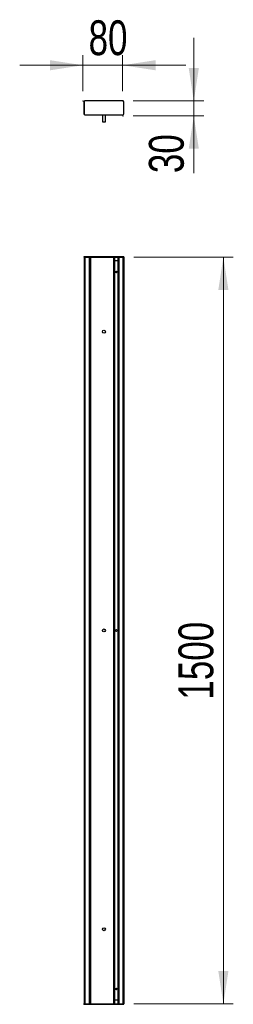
# Model space of a CAD drawing. Header units: millimetres. Extents: x 44.2 to 65.7, y 73.7 to 172.6.
import ezdxf

# ---------------------------------------------------------------- set-up
doc = ezdxf.new("R2010")
doc.units = ezdxf.units.MM
doc.header["$PDSIZE"] = -1
doc.styles.add('SLDTEXTSTYLE0', font='TXT', dxfattribs={"width": 0.75})
doc.dimstyles.new('SLDDIMSTYLE0', dxfattribs={"dimtxt": 3.5, "dimasz": 3.302, "dimexe": 0, "dimexo": 0.0625, "dimgap": 0.875, "dimtad": 1, "dimlfac": 20, "dimrnd": 1e-09, "dimzin": 12, "dimdsep": 46, "dimtxsty": 'SLDTEXTSTYLE0', "dimsah": 1, "dimcen": 0.09, "dimadec": 0, "dimazin": 3, "dimtfac": 1, "dimtmove": 0, "dimatfit": 0, "dimfxl": 0, "dimfrac": 2, "dimtolj": 1, "dimtzin": 12, "dimarcsym": 0})
doc.dimstyles.new('SLDDIMSTYLE1', dxfattribs={"dimtxt": 3.5, "dimasz": 3.302, "dimexe": 0, "dimexo": 0.0625, "dimgap": 0.875, "dimtad": 1, "dimlfac": 20, "dimrnd": 1e-09, "dimzin": 12, "dimdsep": 46, "dimtxsty": 'SLDTEXTSTYLE0', "dimsah": 1, "dimcen": 0.09, "dimadec": 0, "dimazin": 3, "dimtfac": 1, "dimtofl": 0, "dimtmove": 0, "dimatfit": 3, "dimfxl": 0, "dimfrac": 2, "dimtolj": 1, "dimtzin": 12, "dimarcsym": 0})

# ---------------------------------------------------------------- blocks, each defined once
blk = doc.blocks.new('_D')
at = {"color": 7, "linetype": 'Continuous', "lineweight": 18}
for p, q in [((50.597, 165.44), (50.597, 169.029)), ((54.597, 165.44), (54.597, 169.029)), ((50.597, 168.029), (44.247, 168.029)), ((50.597, 168.029), (54.597, 168.029)), ((54.597, 168.029), (60.947, 168.029))]:
    blk.add_line(p, q, dxfattribs=at)
for points in [[(50.597, 168.029), (47.295, 168.537), (47.295, 167.521)], [(54.597, 168.029), (57.899, 167.521), (57.899, 168.537)]]:
    blk.add_solid(points, dxfattribs=at)
at = {"color": 7, "linetype": 'Continuous', "lineweight": 18, "insert": (51.176, 172.541), "char_height": 3.5, "attachment_point": 1, "style": 'SLDTEXTSTYLE0'}
blk.add_mtext('80', dxfattribs=at)
blk = doc.blocks.new('_D_1')
at = {"color": 7, "linetype": 'Continuous', "lineweight": 18}
for p, q in [((61.745, 164.44), (61.745, 170.79)), ((55.642, 164.44), (62.745, 164.44)), ((61.745, 164.44), (61.745, 162.94)), ((55.642, 162.94), (62.745, 162.94)), ((61.745, 162.94), (61.745, 157.199))]:
    blk.add_line(p, q, dxfattribs=at)
for points in [[(61.745, 164.44), (62.253, 167.742), (61.237, 167.742)], [(61.745, 162.94), (61.237, 159.638), (62.253, 159.638)]]:
    blk.add_solid(points, dxfattribs=at)
at = {"color": 7, "linetype": 'Continuous', "lineweight": 18, "insert": (57.234, 157.199), "char_height": 3.5, "attachment_point": 1, "rotation": 90, "style": 'SLDTEXTSTYLE0'}
blk.add_mtext('30', dxfattribs=at)
blk = doc.blocks.new('_D_2')
at = {"color": 7, "linetype": 'Continuous', "lineweight": 18}
for p, q in [((55.714, 148.771), (65.717, 148.771)), ((64.717, 148.771), (64.717, 73.771)), ((55.714, 73.771), (65.717, 73.771))]:
    blk.add_line(p, q, dxfattribs=at)
for points in [[(64.717, 148.771), (64.209, 145.469), (65.225, 145.469)], [(64.717, 73.771), (65.225, 77.073), (64.209, 77.073)]]:
    blk.add_solid(points, dxfattribs=at)
at = {"color": 7, "linetype": 'Continuous', "lineweight": 18, "insert": (60.205, 104.331), "char_height": 3.5, "attachment_point": 1, "rotation": 90, "style": 'SLDTEXTSTYLE0'}
blk.add_mtext('1500', dxfattribs=at)

msp = doc.modelspace()

# ---------------------------------------------------------------- linework, layer by layer
at = {"color": 7, "linetype": 'Continuous', "lineweight": 25}
for p, q in [((50.70544, 164.36507), (50.70544, 163.14007)), ((50.71449, 164.35007), (50.71449, 163.18007)), ((50.71723, 164.36507), (50.71723, 163.14007)), ((54.64223, 164.44007), (50.79223, 164.44007)), ((54.71723, 163.14007), (54.71723, 164.36507)), ((50.79223, 163.06507), (54.64223, 163.06507)), ((52.56449, 163.06507), (52.56449, 162.33535)), ((52.56449, 162.33535), (52.66152, 162.33535)), ((52.66152, 162.33535), (52.86449, 162.33535)), ((52.86449, 162.33535), (52.86449, 163.06507)), ((50.71449, 148.77115), (50.71449, 73.77115)), ((50.71449, 148.77115), (50.71723, 148.77115)), ((50.71723, 148.77115), (50.71723, 148.81115)), ((50.71723, 148.81115), (50.79223, 148.81115)), ((50.71723, 148.77115), (50.79223, 148.77115)), ((50.79223, 148.77115), (50.79223, 148.81115)), ((50.79223, 148.81115), (54.64223, 148.81115)), ((50.79223, 148.77115), (54.64223, 148.77115)), ((50.80449, 148.77115), (50.80449, 73.77115)), ((51.22449, 148.77115), (51.22449, 73.77115)), ((51.31449, 73.77115), (51.31449, 148.77115)), ((51.40449, 73.77115), (51.40449, 148.77115)), ((53.72449, 73.77115), (53.72449, 148.77115)), ((53.81449, 73.77115), (53.81449, 148.77115)), ((54.11449, 148.39616), (53.81449, 148.39616)), ((54.11449, 148.77115), (54.11449, 73.77115)), ((54.20449, 148.77115), (54.20449, 73.77115)), ((54.62449, 148.77115), (54.62449, 73.77115)), ((54.64223, 148.77115), (54.64223, 148.81115)), ((54.64223, 148.81115), (54.71723, 148.81115)), ((54.64223, 148.77115), (54.71723, 148.77115)), ((54.71449, 148.77115), (54.71449, 73.77115)), ((54.71723, 148.77115), (54.71723, 148.81115)), ((54.05199, 147.27027), (54.05199, 147.27202)), ((53.87699, 75.27203), (53.87699, 75.27028)), ((50.70544, 73.73115), (50.70544, 73.77115)), ((50.70544, 73.77115), (50.78044, 73.77115)), ((50.70544, 73.73115), (50.78044, 73.73115)), ((50.78044, 73.73115), (50.78044, 73.77115)), ((50.78044, 73.77115), (54.63044, 73.77115)), ((50.78044, 73.73115), (54.63044, 73.73115)), ((54.11449, 74.14615), (53.81449, 74.14615)), ((54.63044, 73.73115), (54.63044, 73.77115)), ((54.63044, 73.77115), (54.70544, 73.77115)), ((54.63044, 73.73115), (54.70544, 73.73115)), ((54.70544, 73.73115), (54.70544, 73.77115)), ((54.70544, 73.77115), (54.71449, 73.77115))]:
    msp.add_line(p, q, dxfattribs=at)
at = {"color": 1, "linetype": 'Continuous', "lineweight": 25}
for p, q in [((50.71723, 164.35007), (50.71449, 164.35007)), ((50.71449, 163.18007), (50.71723, 163.18007))]:
    msp.add_line(p, q, dxfattribs=at)
at = {"color": 7, "linetype": 'Continuous', "lineweight": 25, "flags": 128}
for points in [[(50.71779, 164.37422), (50.71622, 164.36763), (50.71449, 164.35007)], [(50.71449, 163.18007), (50.71622, 163.16251), (50.71723, 163.15803)]]:
    msp.add_lwpolyline(points, dxfattribs=at)
at = {"color": 7, "linetype": 'Continuous', "lineweight": 25}
for centre, radius in [((53.96449, 147.27115), 0.0875), ((52.71449, 141.27115), 0.15), ((52.71449, 111.27115), 0.15), ((53.96449, 111.27115), 0.0875), ((52.71449, 81.27115), 0.15), ((53.96448, 75.27115), 0.0875)]:
    msp.add_circle(centre, radius, dxfattribs=at)
for centre, start, end in [((50.78044, 164.36507), 90, 180), ((50.79223, 164.36507), 90, 180), ((54.64223, 164.36507), 0, 90), ((50.78044, 163.14007), 180, 270), ((50.79223, 163.14007), 180, 270), ((54.64223, 163.14007), 270, 0)]:
    msp.add_arc(centre, 0.075, start, end, dxfattribs=at)
at = {"color": 7, "linetype": 'Continuous', "lineweight": 0}
for p in [(50.59735, 164.44007), (54.59735, 164.44007), (54.64223, 164.44007), (54.64223, 162.94007)]:
    msp.add_point(p, dxfattribs=at)

# ---------------------------------------------------------------- dimensions: what is measured, and where the dimension line sits
at = {"color": 7, "linetype": 'Continuous', "lineweight": 18}
dim = msp.add_linear_dim(base=(54.59735, 168.02948), p1=(50.59735, 164.44007), p2=(54.59735, 164.44007), dimstyle='SLDDIMSTYLE0', dxfattribs=at)
dim.commit()
dim.dimension.update_dxf_attribs({"geometry": '_D', "text_midpoint": (53.762, 168.02948), "dimtype": 160})
for base, p1, p2, dimstyle, picture, middle in [((61.74538, 162.94007), (54.64223, 164.44007), (54.64223, 162.94007), 'SLDDIMSTYLE0', '_D_1', (61.74538, 159.78488)), ((64.71723, 73.77115), (54.71449, 148.77115), (54.71449, 73.77115), 'SLDDIMSTYLE1', '_D_2', (64.71723, 109.50369))]:
    dim = msp.add_linear_dim(base=base, p1=p1, p2=p2, angle=90, dimstyle=dimstyle, dxfattribs=at)
    dim.commit()
    dim.dimension.update_dxf_attribs({"geometry": picture, "text_midpoint": middle, "dimtype": 160})

doc.saveas('drawing.dxf')
